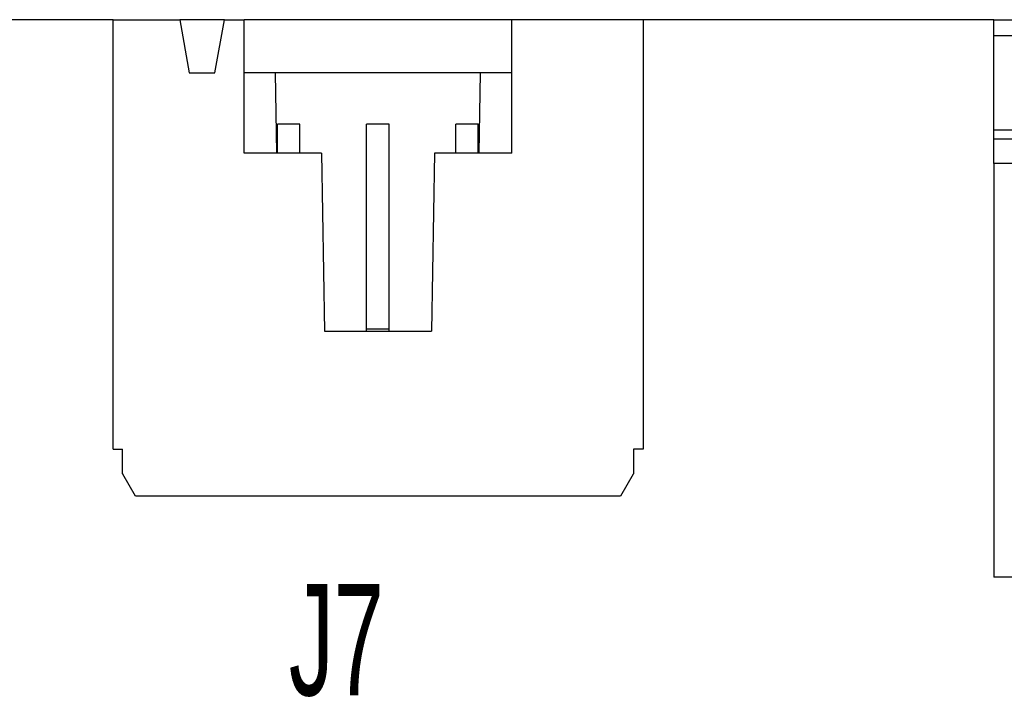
# Model space of a CAD drawing. Header units: millimetres. Extents: x 114 to 280, y 84 to 210.
# Tile 3 of 9: x 197 to 225, y 185 to 204. Entities that reach past the tile are written whole.
import ezdxf

# ---------------------------------------------------------------- set-up
doc = ezdxf.new("R2010")
doc.units = ezdxf.units.MM
doc.styles.add('SLDTEXTSTYLE0', font='TXT', dxfattribs={"width": 0.605})

msp = doc.modelspace()

# ---------------------------------------------------------------- linework, layer by layer
at = {"color": 7, "linetype": 'Continuous', "lineweight": 25}
for p, q in [((199.18, 204.15), (189.18, 204.15)), ((199.18, 191.895), (199.18, 204.15)), ((199.18, 204.15), (201.085, 204.15)), ((201.085, 204.15), (201.353, 202.63)), ((202.355, 204.15), (201.085, 204.15)), ((202.087, 202.63), (202.355, 204.15)), ((202.355, 204.15), (202.92, 204.15)), ((210.55, 204.15), (202.92, 204.15)), ((202.92, 202.63), (202.92, 204.15)), ((210.55, 202.63), (210.55, 204.15)), ((214.29, 204.15), (210.55, 204.15)), ((214.29, 204.15), (214.29, 191.895)), ((224.295, 204.15), (214.29, 204.15)), ((224.295, 203.7), (224.295, 204.15)), ((224.295, 204.15), (225.795, 204.15)), ((224.29, 201), (224.29, 203.7)), ((224.29, 203.7), (225.79, 203.7)), ((201.353, 202.63), (202.087, 202.63)), ((203.811, 202.63), (202.92, 202.63)), ((202.92, 200.34), (202.92, 202.63)), ((203.851, 200.34), (203.811, 202.63)), ((209.658, 202.63), (203.811, 202.63)), ((209.618, 200.34), (209.658, 202.63)), ((210.55, 202.63), (209.658, 202.63)), ((210.55, 200.34), (210.55, 202.63)), ((204.51, 201.165), (203.87, 201.165)), ((203.87, 200.34), (203.87, 201.165)), ((204.51, 200.34), (204.51, 201.165)), ((207.05, 201.165), (206.41, 201.165)), ((206.41, 195.323), (206.41, 201.165)), ((207.05, 195.323), (207.05, 201.165)), ((209.59, 201.165), (208.95, 201.165)), ((208.95, 200.34), (208.95, 201.165)), ((209.59, 200.34), (209.59, 201.165)), ((225.79, 201), (224.29, 201)), ((224.29, 200.75), (224.29, 201)), ((224.29, 200.75), (231.69, 200.75)), ((224.29, 200.05), (224.29, 200.75)), ((203.851, 200.34), (202.92, 200.34)), ((205.121, 200.34), (203.851, 200.34)), ((205.121, 200.34), (205.21, 195.26)), ((208.348, 200.34), (208.26, 195.26)), ((209.618, 200.34), (208.348, 200.34)), ((210.55, 200.34), (209.618, 200.34)), ((230.99, 200.05), (224.29, 200.05)), ((224.29, 200.05), (224.29, 188.25)), ((205.21, 195.26), (208.26, 195.26)), ((206.41, 195.26), (206.41, 195.323)), ((207.05, 195.323), (206.41, 195.323)), ((207.05, 195.26), (207.05, 195.323)), ((199.18, 191.895), (199.455, 191.895)), ((199.455, 191.195), (199.455, 191.895)), ((214.015, 191.895), (214.015, 191.195)), ((214.29, 191.895), (214.015, 191.895)), ((199.818, 190.56), (199.457, 191.185)), ((214.012, 191.185), (213.651, 190.56)), ((213.651, 190.56), (199.818, 190.56)), ((225.44, 188.25), (224.29, 188.25))]:
    msp.add_line(p, q, dxfattribs=at)
for centre, start, end in [((199.475, 191.195), 180, 210), ((213.995, 191.195), 330, 0)]:
    msp.add_arc(centre, 0.02, start, end, dxfattribs=at)

# ---------------------------------------------------------------- texts
at = {"color": 7, "linetype": 'Continuous', "lineweight": 0, "insert": (204.192, 188.049), "char_height": 3.175, "attachment_point": 1, "style": 'SLDTEXTSTYLE0'}
msp.add_mtext('J7', dxfattribs=at)

doc.saveas('drawing.dxf')
